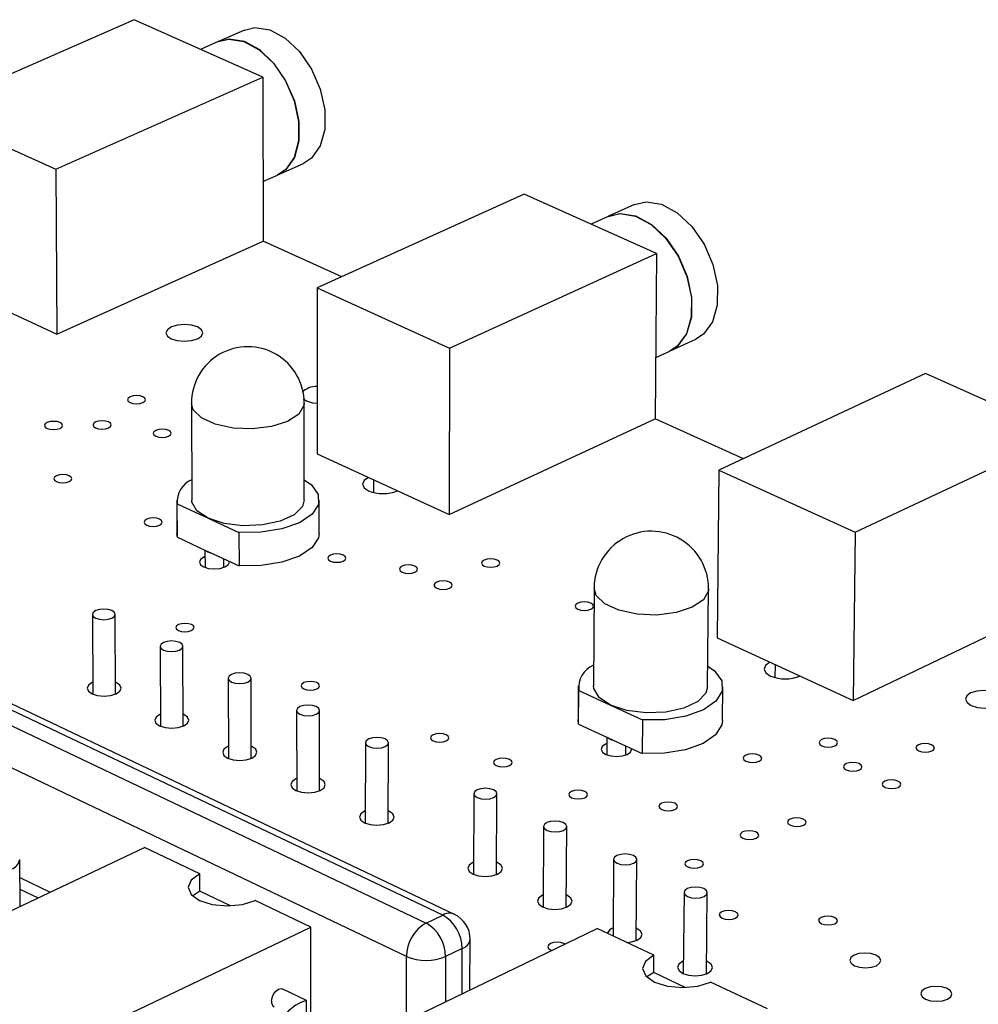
# Model space of a CAD drawing. Extents: x 0 to 211, y 0 to 143.
# Tile 7 of 12: x 133 to 153, y 122 to 143. Entities that reach past the tile are written whole.
import ezdxf

# ---------------------------------------------------------------- set-up
doc = ezdxf.new("R2010")
doc.units = 0
doc.layers.get('0').update_dxf_attribs({"linetype": 'CONTINUOUS'})

msp = doc.modelspace()

# ---------------------------------------------------------------- linework, layer by layer
at = {"color": 7, "linetype": 'CONTINUOUS'}
for p, q in [((135.211, 143.389), (130.808, 141.448)), ((137.95, 142.164), (135.211, 143.389)), ((137.558, 143.169), (137.008, 142.925)), ((137.002, 142.923), (136.626, 142.756)), ((133.547, 140.205), (137.95, 142.164)), ((137.95, 142.164), (137.956, 138.677)), ((130.808, 141.448), (133.547, 140.205)), ((133.547, 140.205), (133.57, 136.699)), ((138.27, 140.086), (138.819, 140.332)), ((137.954, 139.944), (138.264, 140.083)), ((143.509, 139.679), (139.105, 137.68)), ((146.329, 138.417), (143.509, 139.679)), ((145.856, 139.456), (145.306, 139.205)), ((145.3, 139.203), (144.94, 139.039)), ((133.57, 136.699), (137.956, 138.677)), ((139.63, 137.918), (137.955, 138.677)), ((141.926, 136.4), (146.329, 138.417)), ((146.329, 138.417), (146.301, 134.894)), ((130.841, 137.955), (133.57, 136.699)), ((139.105, 137.68), (139.106, 134.15)), ((139.105, 137.68), (141.926, 136.4)), ((146.616, 136.34), (147.165, 136.594)), ((141.926, 136.4), (141.915, 132.857)), ((146.312, 136.2), (146.61, 136.338)), ((152.053, 135.858), (147.651, 133.8)), ((154.958, 134.559), (152.053, 135.858)), ((136.433, 135.226), (136.44, 133.167)), ((138.81, 135.324), (138.883, 135.278)), ((138.833, 133.171), (138.832, 135.231)), ((141.915, 132.857), (146.301, 134.894)), ((148.175, 134.045), (146.301, 134.894)), ((150.557, 132.48), (154.958, 134.559)), ((139.106, 134.15), (141.915, 132.857)), ((147.651, 133.8), (147.617, 130.233)), ((147.651, 133.8), (150.557, 132.48)), ((140.31, 133.326), (140.311, 133.596)), ((140.816, 133.363), (140.816, 133.363)), ((136.121, 133.166), (136.123, 132.458)), ((136.131, 133.084), (136.786, 132.779)), ((136.134, 132.376), (136.131, 133.084)), ((139.152, 132.463), (139.152, 133.171)), ((136.786, 132.779), (137.443, 132.474)), ((136.134, 132.376), (136.123, 132.458)), ((137.443, 132.474), (137.445, 131.765)), ((150.557, 132.48), (150.511, 128.901)), ((136.134, 132.376), (136.733, 132.096)), ((136.719, 132.103), (136.721, 131.732)), ((136.733, 132.096), (136.844, 132.045)), ((136.844, 132.045), (137.445, 131.765)), ((137.119, 131.733), (137.119, 131.917)), ((144.999, 131.292), (144.985, 129.211)), ((147.415, 129.194), (147.434, 131.275)), ((150.511, 128.901), (154.895, 130.999)), ((134.325, 130.732), (134.335, 129.035)), ((134.818, 129.037), (134.81, 130.734)), ((141.778, 124.336), (129.353, 130.241)), ((142.028, 124.35), (129.605, 130.252)), ((147.617, 130.233), (150.511, 128.901)), ((128.999, 130.078), (141.424, 124.166)), ((135.766, 130.055), (135.773, 128.354)), ((136.258, 128.356), (136.252, 130.056)), ((148.853, 129.387), (148.856, 129.663)), ((141.009, 123.453), (128.592, 129.381)), ((137.215, 129.374), (137.219, 127.67)), ((137.705, 127.671), (137.702, 129.375)), ((149.376, 129.421), (149.376, 129.423)), ((144.661, 129.213), (144.657, 128.498)), ((144.671, 128.399), (144.675, 129.114)), ((144.675, 129.114), (145.35, 128.801)), ((147.732, 128.475), (147.739, 129.19)), ((138.67, 128.69), (138.672, 126.982)), ((139.159, 126.983), (139.159, 128.69)), ((145.35, 128.801), (146.027, 128.487)), ((144.671, 128.399), (144.657, 128.498)), ((146.027, 128.487), (146.021, 127.77)), ((144.671, 128.399), (145.288, 128.111)), ((145.273, 128.119), (145.27, 127.743)), ((145.288, 128.111), (145.402, 128.058)), ((145.402, 128.058), (146.021, 127.77)), ((140.134, 128.002), (140.132, 126.291)), ((140.621, 126.291), (140.623, 128.002)), ((145.675, 127.74), (145.676, 127.93)), ((142.442, 126.917), (142.436, 125.201)), ((142.926, 125.199), (142.933, 126.916)), ((143.925, 126.221), (143.915, 124.501)), ((144.407, 124.498), (144.417, 126.218)), ((129.859, 123.141), (135.436, 125.771)), ((136.61, 125.21), (135.436, 125.771)), ((132.786, 124.521), (132.778, 125.516)), ((145.415, 125.52), (145.404, 123.89)), ((145.896, 123.794), (145.909, 125.517)), ((136.611, 124.842), (136.61, 125.21)), ((132.783, 124.887), (133.168, 124.701)), ((136.611, 124.842), (136.46, 124.744)), ((137.262, 124.53), (136.611, 124.842)), ((146.913, 124.816), (146.898, 123.09)), ((147.392, 123.085), (147.408, 124.812)), ((138.973, 124.08), (137.789, 124.646)), ((141.424, 124.166), (141.778, 124.336)), ((132.464, 120.973), (138.973, 124.08)), ((136.414, 119.872), (145.068, 124.049)), ((138.974, 121.726), (138.973, 124.08)), ((146.27, 123.481), (145.068, 124.049)), ((142.359, 122.741), (142.362, 123.819)), ((142.193, 123.623), (141.839, 123.453)), ((144.073, 123.593), (144.1, 123.582)), ((146.267, 123.111), (146.27, 123.481)), ((146.267, 123.111), (146.123, 123.017)), ((146.94, 122.792), (146.267, 123.111)), ((148.688, 122.337), (147.476, 122.91)), ((138.878, 122.519), (138.375, 122.76)), ((138.88, 121.083), (138.88, 122.516))]:
    msp.add_line(p, q, dxfattribs=at)
at = {"color": 8, "linetype": 'CONTINUOUS'}
for p, q in [((132.781, 125.135), (133.428, 124.824)), ((141.007, 122.089), (141.009, 123.453)), ((141.839, 123.453), (141.836, 122.489)), ((142.19, 122.66), (142.193, 123.623))]:
    msp.add_line(p, q, dxfattribs=at)
at = {"color": 7, "linetype": 'CONTINUOUS'}
for points in [[(137.558, 143.169), (137.783, 143.222), (138.101, 143.173), (138.427, 142.997), (138.731, 142.71), (138.987, 142.337), (139.172, 141.911), (139.268, 141.471), (139.268, 141.056), (139.172, 140.704), (138.988, 140.444), (138.819, 140.332)], [(137.002, 142.923), (137.228, 142.976), (137.545, 142.927), (137.871, 142.75), (138.176, 142.463), (138.432, 142.089), (138.616, 141.663), (138.713, 141.223), (138.713, 140.808), (138.617, 140.455), (138.434, 140.195), (138.264, 140.083)], [(137.008, 142.925), (137.233, 142.979), (137.551, 142.929), (137.877, 142.753), (138.181, 142.465), (138.437, 142.091), (138.622, 141.666), (138.719, 141.225), (138.719, 140.81), (138.623, 140.457), (138.439, 140.198), (138.27, 140.086)], [(145.856, 139.456), (146.106, 139.515), (146.434, 139.463), (146.769, 139.282), (147.081, 138.989), (147.342, 138.61), (147.528, 138.178), (147.624, 137.733), (147.62, 137.314), (147.517, 136.959), (147.324, 136.698), (147.165, 136.594)], [(145.3, 139.203), (145.55, 139.262), (145.878, 139.209), (146.213, 139.028), (146.525, 138.735), (146.786, 138.355), (146.973, 137.923), (147.069, 137.478), (147.065, 137.058), (146.962, 136.703), (146.77, 136.442), (146.61, 136.338)], [(145.306, 139.205), (145.555, 139.264), (145.883, 139.212), (146.218, 139.031), (146.53, 138.737), (146.792, 138.358), (146.978, 137.926), (147.074, 137.48), (147.071, 137.061), (146.968, 136.705), (146.775, 136.444), (146.616, 136.34)], [(136.004, 136.598), (136.131, 136.559), (136.281, 136.546), (136.431, 136.559), (136.558, 136.598), (136.644, 136.656), (136.674, 136.724), (136.645, 136.792), (136.561, 136.85), (136.434, 136.889), (136.285, 136.902), (136.135, 136.889), (136.007, 136.85), (135.922, 136.792), (135.891, 136.724), (135.92, 136.656), (136.004, 136.598)], [(135.127, 135.241), (135.189, 135.222), (135.262, 135.216), (135.336, 135.222), (135.398, 135.241), (135.44, 135.27), (135.455, 135.303), (135.441, 135.337), (135.4, 135.365), (135.338, 135.384), (135.265, 135.391), (135.192, 135.384), (135.129, 135.365), (135.088, 135.337), (135.072, 135.303), (135.086, 135.27), (135.127, 135.241)], [(138.883, 135.278), (139.011, 135.239), (139.106, 135.227)], [(133.361, 134.691), (133.422, 134.672), (133.496, 134.666), (133.569, 134.672), (133.632, 134.691), (133.674, 134.72), (133.689, 134.754), (133.675, 134.787), (133.634, 134.816), (133.573, 134.835), (133.499, 134.842), (133.426, 134.835), (133.363, 134.816), (133.321, 134.787), (133.306, 134.754), (133.32, 134.72), (133.361, 134.691)], [(134.393, 134.704), (134.455, 134.685), (134.528, 134.678), (134.602, 134.685), (134.665, 134.704), (134.707, 134.733), (134.722, 134.767), (134.708, 134.8), (134.667, 134.829), (134.605, 134.848), (134.532, 134.854), (134.458, 134.848), (134.396, 134.829), (134.354, 134.8), (134.338, 134.767), (134.352, 134.733), (134.393, 134.704)], [(135.675, 134.525), (135.737, 134.506), (135.81, 134.499), (135.883, 134.506), (135.946, 134.525), (135.988, 134.553), (136.003, 134.587), (135.989, 134.621), (135.948, 134.649), (135.886, 134.668), (135.812, 134.675), (135.739, 134.668), (135.676, 134.649), (135.634, 134.621), (135.619, 134.587), (135.633, 134.553), (135.675, 134.525)], [(133.559, 133.559), (133.621, 133.54), (133.695, 133.533), (133.769, 133.54), (133.831, 133.559), (133.874, 133.588), (133.889, 133.622), (133.875, 133.656), (133.834, 133.684), (133.772, 133.704), (133.698, 133.71), (133.625, 133.704), (133.562, 133.684), (133.519, 133.656), (133.504, 133.622), (133.518, 133.588), (133.559, 133.559)], [(138.833, 133.6), (138.985, 133.491), (139.132, 133.286), (139.136, 133.07), (138.998, 132.863), (138.729, 132.685), (138.355, 132.553), (137.912, 132.481), (137.443, 132.474)], [(140.198, 133.648), (140.104, 133.582), (140.071, 133.505), (140.105, 133.428), (140.199, 133.363)], [(136.786, 132.779), (136.549, 132.937), (136.444, 133.122), (136.44, 133.167)], [(138.833, 133.171), (138.792, 133.028), (138.616, 132.853), (138.321, 132.717), (137.943, 132.636), (137.528, 132.619), (137.126, 132.669), (136.786, 132.779)], [(135.481, 132.633), (135.543, 132.614), (135.617, 132.607), (135.691, 132.614), (135.754, 132.633), (135.796, 132.662), (135.812, 132.696), (135.797, 132.731), (135.756, 132.76), (135.693, 132.779), (135.62, 132.786), (135.545, 132.779), (135.483, 132.76), (135.44, 132.731), (135.425, 132.696), (135.439, 132.662), (135.481, 132.633)], [(139.152, 132.463), (139.136, 132.361), (138.998, 132.154), (138.729, 131.976), (138.356, 131.844), (137.913, 131.772), (137.445, 131.765)], [(139.389, 131.868), (139.452, 131.848), (139.526, 131.842), (139.6, 131.848), (139.663, 131.868), (139.705, 131.897), (139.72, 131.932), (139.705, 131.966), (139.663, 131.995), (139.6, 132.015), (139.526, 132.021), (139.452, 132.015), (139.389, 131.995), (139.347, 131.966), (139.332, 131.932), (139.347, 131.897), (139.389, 131.868)], [(136.72, 131.963), (136.695, 131.952), (136.625, 131.904), (136.601, 131.848), (136.624, 131.791), (136.693, 131.743)], [(136.693, 131.743), (136.796, 131.711), (136.918, 131.7), (137.041, 131.711), (137.144, 131.743), (137.214, 131.791), (137.239, 131.848), (137.238, 131.861)], [(142.662, 131.763), (142.726, 131.744), (142.8, 131.737), (142.874, 131.744), (142.937, 131.763), (142.978, 131.792), (142.993, 131.827), (142.977, 131.861), (142.935, 131.89), (142.872, 131.91), (142.798, 131.917), (142.724, 131.91), (142.661, 131.89), (142.619, 131.861), (142.605, 131.827), (142.62, 131.792), (142.662, 131.763)], [(140.914, 131.632), (140.977, 131.613), (141.051, 131.606), (141.125, 131.613), (141.188, 131.632), (141.23, 131.661), (141.245, 131.696), (141.23, 131.73), (141.187, 131.759), (141.124, 131.779), (141.05, 131.786), (140.976, 131.779), (140.913, 131.759), (140.871, 131.73), (140.857, 131.696), (140.871, 131.661), (140.914, 131.632)], [(141.651, 131.291), (141.714, 131.271), (141.788, 131.264), (141.863, 131.271), (141.926, 131.291), (141.967, 131.32), (141.982, 131.355), (141.967, 131.389), (141.924, 131.418), (141.861, 131.438), (141.787, 131.445), (141.712, 131.438), (141.65, 131.418), (141.608, 131.389), (141.593, 131.355), (141.608, 131.32), (141.651, 131.291)], [(144.656, 130.843), (144.72, 130.823), (144.794, 130.816), (144.869, 130.823), (144.931, 130.843), (144.973, 130.872), (144.987, 130.907), (144.972, 130.942), (144.929, 130.971), (144.865, 130.991), (144.791, 130.998), (144.716, 130.991), (144.654, 130.971), (144.612, 130.942), (144.598, 130.907), (144.613, 130.872), (144.656, 130.843)], [(134.398, 130.813), (134.344, 130.776), (134.325, 130.733), (134.343, 130.69), (134.395, 130.653), (134.473, 130.629), (134.565, 130.62), (134.658, 130.629), (134.737, 130.653), (134.79, 130.69), (134.81, 130.733), (134.792, 130.776), (134.74, 130.813), (134.662, 130.837), (134.569, 130.846), (134.477, 130.837), (134.398, 130.813)], [(136.154, 130.388), (136.217, 130.368), (136.291, 130.361), (136.366, 130.368), (136.429, 130.388), (136.472, 130.417), (136.487, 130.452), (136.473, 130.487), (136.431, 130.516), (136.368, 130.536), (136.293, 130.543), (136.219, 130.536), (136.155, 130.516), (136.113, 130.487), (136.097, 130.452), (136.112, 130.417), (136.154, 130.388)], [(135.838, 130.136), (135.785, 130.099), (135.766, 130.056), (135.784, 130.012), (135.836, 129.975), (135.915, 129.951), (136.008, 129.942), (136.101, 129.951), (136.18, 129.975), (136.233, 130.012), (136.252, 130.056), (136.234, 130.099), (136.182, 130.136), (136.103, 130.16), (136.01, 130.169), (135.917, 130.16), (135.838, 130.136)], [(148.742, 129.715), (148.649, 129.648), (148.618, 129.568), (148.654, 129.489), (148.753, 129.422)], [(147.419, 129.635), (147.558, 129.534), (147.714, 129.323), (147.726, 129.1), (147.592, 128.887), (147.325, 128.704), (146.95, 128.568), (146.503, 128.493), (146.027, 128.487)], [(134.333, 129.288), (134.322, 129.283), (134.242, 129.228), (134.213, 129.163), (134.24, 129.098), (134.317, 129.043)], [(134.317, 129.043), (134.434, 129.006), (134.573, 128.993), (134.712, 129.006), (134.83, 129.043), (134.91, 129.098), (134.939, 129.163), (134.912, 129.228), (134.834, 129.283), (134.817, 129.291)], [(137.287, 129.455), (137.234, 129.418), (137.215, 129.375), (137.233, 129.331), (137.285, 129.294), (137.364, 129.269), (137.457, 129.26), (137.551, 129.269), (137.63, 129.294), (137.683, 129.331), (137.702, 129.375), (137.683, 129.418), (137.631, 129.455), (137.552, 129.48), (137.459, 129.489), (137.366, 129.48), (137.287, 129.455)], [(138.824, 129.151), (138.887, 129.131), (138.962, 129.124), (139.037, 129.131), (139.101, 129.151), (139.143, 129.181), (139.158, 129.216), (139.143, 129.251), (139.101, 129.281), (139.037, 129.301), (138.962, 129.308), (138.887, 129.301), (138.824, 129.281), (138.781, 129.251), (138.766, 129.216), (138.781, 129.181), (138.824, 129.151)], [(145.35, 128.801), (145.104, 128.963), (144.991, 129.154), (144.985, 129.211)], [(147.415, 129.194), (147.378, 129.057), (147.204, 128.877), (146.91, 128.737), (146.529, 128.653), (146.108, 128.636), (145.699, 128.687), (145.35, 128.801)], [(153.025, 128.794), (153.158, 128.753), (153.313, 128.738), (153.467, 128.753), (153.596, 128.794), (153.68, 128.855), (153.707, 128.928), (153.672, 129), (153.582, 129.061), (153.449, 129.102), (153.294, 129.117), (153.14, 129.102), (153.011, 129.061), (152.927, 129), (152.9, 128.928), (152.934, 128.855), (153.025, 128.794)], [(138.742, 128.771), (138.689, 128.734), (138.67, 128.69), (138.689, 128.646), (138.742, 128.609), (138.821, 128.584), (138.914, 128.575), (139.008, 128.584), (139.087, 128.609), (139.14, 128.646), (139.159, 128.69), (139.14, 128.734), (139.087, 128.771), (139.008, 128.796), (138.915, 128.805), (138.821, 128.796), (138.742, 128.771)], [(135.772, 128.609), (135.759, 128.603), (135.68, 128.548), (135.651, 128.483), (135.678, 128.417), (135.756, 128.362)], [(135.756, 128.362), (135.874, 128.325), (136.013, 128.312), (136.152, 128.325), (136.271, 128.362), (136.35, 128.417), (136.379, 128.483), (136.352, 128.548), (136.273, 128.603), (136.257, 128.611)], [(147.732, 128.475), (147.719, 128.384), (147.585, 128.171), (147.318, 127.987), (146.943, 127.852), (146.497, 127.777), (146.021, 127.77)], [(140.205, 128.083), (140.152, 128.046), (140.134, 128.002), (140.153, 127.958), (140.206, 127.92), (140.285, 127.895), (140.379, 127.887), (140.473, 127.895), (140.552, 127.92), (140.605, 127.958), (140.623, 128.002), (140.604, 128.046), (140.551, 128.083), (140.472, 128.108), (140.378, 128.117), (140.284, 128.108), (140.205, 128.083)], [(141.575, 128.041), (141.638, 128.021), (141.714, 128.014), (141.789, 128.021), (141.853, 128.041), (141.895, 128.071), (141.91, 128.106), (141.894, 128.142), (141.851, 128.172), (141.787, 128.192), (141.712, 128.199), (141.637, 128.192), (141.573, 128.172), (141.531, 128.142), (141.516, 128.106), (141.532, 128.071), (141.575, 128.041)], [(149.846, 127.938), (149.91, 127.918), (149.986, 127.911), (150.061, 127.918), (150.124, 127.938), (150.166, 127.968), (150.179, 128.004), (150.163, 128.039), (150.119, 128.069), (150.054, 128.089), (149.979, 128.096), (149.904, 128.089), (149.841, 128.069), (149.799, 128.039), (149.786, 128.004), (149.802, 127.968), (149.846, 127.938)], [(137.218, 127.926), (137.205, 127.92), (137.125, 127.864), (137.097, 127.799), (137.124, 127.733), (137.203, 127.677)], [(137.203, 127.677), (137.321, 127.64), (137.46, 127.627), (137.6, 127.64), (137.718, 127.677), (137.798, 127.733), (137.826, 127.799), (137.799, 127.864), (137.72, 127.92), (137.704, 127.927)], [(145.272, 127.981), (145.242, 127.969), (145.173, 127.919), (145.149, 127.861), (145.175, 127.802), (145.247, 127.753)], [(145.247, 127.753), (145.353, 127.72), (145.477, 127.708), (145.601, 127.72), (145.705, 127.753), (145.774, 127.802), (145.797, 127.861), (145.796, 127.875)], [(151.907, 127.829), (151.972, 127.809), (152.048, 127.802), (152.123, 127.809), (152.186, 127.829), (152.227, 127.859), (152.24, 127.895), (152.224, 127.93), (152.18, 127.96), (152.115, 127.98), (152.039, 127.987), (151.964, 127.98), (151.901, 127.96), (151.86, 127.93), (151.847, 127.895), (151.863, 127.859), (151.907, 127.829)], [(142.919, 127.517), (142.983, 127.497), (143.058, 127.49), (143.134, 127.497), (143.197, 127.517), (143.24, 127.547), (143.254, 127.583), (143.239, 127.618), (143.196, 127.649), (143.131, 127.669), (143.056, 127.676), (142.981, 127.669), (142.917, 127.649), (142.875, 127.618), (142.86, 127.583), (142.876, 127.547), (142.919, 127.517)], [(148.231, 127.607), (148.296, 127.587), (148.371, 127.58), (148.447, 127.587), (148.51, 127.607), (148.551, 127.637), (148.565, 127.673), (148.549, 127.708), (148.505, 127.738), (148.441, 127.759), (148.365, 127.766), (148.29, 127.759), (148.227, 127.738), (148.185, 127.708), (148.171, 127.673), (148.188, 127.637), (148.231, 127.607)], [(150.365, 127.427), (150.43, 127.406), (150.506, 127.399), (150.581, 127.406), (150.644, 127.427), (150.686, 127.457), (150.699, 127.492), (150.683, 127.528), (150.639, 127.558), (150.574, 127.578), (150.498, 127.585), (150.423, 127.578), (150.36, 127.558), (150.318, 127.528), (150.305, 127.492), (150.321, 127.457), (150.365, 127.427)], [(138.672, 127.24), (138.657, 127.233), (138.578, 127.177), (138.55, 127.111), (138.577, 127.045), (138.657, 126.989)], [(138.657, 126.989), (138.775, 126.952), (138.915, 126.939), (139.055, 126.952), (139.174, 126.989), (139.253, 127.045), (139.281, 127.111), (139.253, 127.177), (139.174, 127.233), (139.159, 127.24)], [(151.19, 127.053), (151.255, 127.033), (151.331, 127.026), (151.406, 127.033), (151.47, 127.053), (151.511, 127.084), (151.524, 127.119), (151.508, 127.155), (151.464, 127.185), (151.399, 127.205), (151.323, 127.212), (151.248, 127.205), (151.185, 127.185), (151.143, 127.155), (151.13, 127.119), (151.146, 127.084), (151.19, 127.053)], [(142.862, 126.835), (142.915, 126.872), (142.933, 126.917), (142.914, 126.961), (142.86, 126.999), (142.78, 127.024), (142.686, 127.033), (142.592, 127.024), (142.513, 126.999), (142.46, 126.961), (142.442, 126.917), (142.461, 126.872), (142.515, 126.835), (142.595, 126.809), (142.689, 126.8), (142.783, 126.809), (142.862, 126.835)], [(144.522, 126.832), (144.586, 126.812), (144.662, 126.805), (144.738, 126.812), (144.801, 126.832), (144.844, 126.863), (144.858, 126.898), (144.842, 126.934), (144.799, 126.964), (144.734, 126.985), (144.659, 126.992), (144.583, 126.985), (144.519, 126.964), (144.477, 126.934), (144.463, 126.898), (144.479, 126.863), (144.522, 126.832)], [(146.439, 126.58), (146.504, 126.56), (146.58, 126.553), (146.655, 126.56), (146.719, 126.58), (146.761, 126.611), (146.775, 126.646), (146.759, 126.682), (146.715, 126.713), (146.65, 126.733), (146.575, 126.74), (146.499, 126.733), (146.436, 126.713), (146.393, 126.682), (146.379, 126.646), (146.395, 126.611), (146.439, 126.58)], [(140.132, 126.55), (140.117, 126.543), (140.038, 126.487), (140.01, 126.421), (140.038, 126.354), (140.118, 126.298)], [(140.118, 126.298), (140.237, 126.26), (140.377, 126.247), (140.517, 126.26), (140.636, 126.298), (140.715, 126.354), (140.743, 126.421), (140.715, 126.487), (140.635, 126.543), (140.621, 126.549)], [(149.175, 126.245), (149.24, 126.224), (149.316, 126.217), (149.391, 126.224), (149.455, 126.245), (149.497, 126.275), (149.51, 126.311), (149.494, 126.347), (149.45, 126.377), (149.385, 126.398), (149.309, 126.405), (149.234, 126.398), (149.17, 126.377), (149.128, 126.347), (149.115, 126.311), (149.131, 126.275), (149.175, 126.245)], [(144.347, 126.137), (144.399, 126.175), (144.417, 126.219), (144.398, 126.264), (144.343, 126.302), (144.263, 126.327), (144.169, 126.336), (144.075, 126.327), (143.995, 126.302), (143.943, 126.264), (143.925, 126.219), (143.944, 126.175), (143.998, 126.137), (144.078, 126.112), (144.173, 126.103), (144.267, 126.112), (144.347, 126.137)], [(148.165, 125.97), (148.23, 125.95), (148.306, 125.942), (148.381, 125.95), (148.445, 125.97), (148.487, 126), (148.501, 126.036), (148.485, 126.072), (148.441, 126.103), (148.376, 126.123), (148.3, 126.13), (148.224, 126.123), (148.16, 126.103), (148.118, 126.072), (148.105, 126.036), (148.121, 126), (148.165, 125.97)], [(145.838, 125.436), (145.891, 125.474), (145.909, 125.519), (145.889, 125.564), (145.835, 125.602), (145.754, 125.627), (145.659, 125.636), (145.565, 125.627), (145.485, 125.602), (145.433, 125.564), (145.415, 125.519), (145.435, 125.474), (145.489, 125.436), (145.57, 125.41), (145.665, 125.401), (145.759, 125.41), (145.838, 125.436)], [(146.991, 125.358), (147.056, 125.337), (147.132, 125.33), (147.208, 125.337), (147.272, 125.358), (147.314, 125.388), (147.328, 125.424), (147.312, 125.461), (147.268, 125.491), (147.203, 125.512), (147.126, 125.519), (147.051, 125.512), (146.987, 125.491), (146.945, 125.461), (146.931, 125.424), (146.947, 125.388), (146.991, 125.358)], [(142.437, 125.462), (142.42, 125.455), (142.341, 125.398), (142.314, 125.331), (142.342, 125.264), (142.423, 125.207)], [(142.423, 125.207), (142.543, 125.169), (142.684, 125.156), (142.824, 125.169), (142.943, 125.207), (143.022, 125.264), (143.049, 125.331), (143.02, 125.398), (142.94, 125.455), (142.927, 125.46)], [(136.61, 125.21), (136.428, 125.081), (136.362, 124.928), (136.424, 124.776), (136.604, 124.646), (136.875, 124.559), (137.196, 124.529), (137.517, 124.559), (137.789, 124.646)], [(147.338, 124.731), (147.391, 124.769), (147.408, 124.814), (147.388, 124.859), (147.333, 124.898), (147.252, 124.923), (147.157, 124.932), (147.063, 124.923), (146.983, 124.898), (146.931, 124.859), (146.913, 124.814), (146.933, 124.769), (146.988, 124.731), (147.069, 124.705), (147.164, 124.696), (147.259, 124.705), (147.338, 124.731)], [(143.917, 124.763), (143.899, 124.755), (143.82, 124.698), (143.793, 124.631), (143.822, 124.564), (143.903, 124.507)], [(143.903, 124.507), (144.024, 124.468), (144.165, 124.455), (144.306, 124.468), (144.425, 124.507), (144.504, 124.564), (144.531, 124.631), (144.501, 124.698), (144.42, 124.755), (144.409, 124.761)], [(147.725, 124.27), (147.79, 124.249), (147.866, 124.242), (147.943, 124.249), (148.007, 124.27), (148.049, 124.301), (148.063, 124.337), (148.047, 124.374), (148.002, 124.404), (147.937, 124.425), (147.861, 124.432), (147.784, 124.425), (147.72, 124.404), (147.678, 124.374), (147.664, 124.337), (147.68, 124.301), (147.725, 124.27)], [(149.837, 124.151), (149.903, 124.131), (149.979, 124.124), (150.055, 124.131), (150.119, 124.151), (150.161, 124.182), (150.175, 124.219), (150.158, 124.255), (150.114, 124.286), (150.048, 124.307), (149.972, 124.314), (149.896, 124.307), (149.832, 124.286), (149.79, 124.255), (149.776, 124.219), (149.793, 124.182), (149.837, 124.151)], [(145.697, 123.752), (145.796, 123.764), (145.915, 123.802), (145.994, 123.86), (146.02, 123.927), (145.99, 123.995), (145.909, 124.052), (145.898, 124.057)], [(144.376, 123.715), (144.353, 123.728), (144.288, 123.749), (144.211, 123.756), (144.135, 123.749), (144.07, 123.728), (144.028, 123.697), (144.013, 123.66), (144.029, 123.624), (144.073, 123.593)], [(146.27, 123.481), (146.091, 123.35), (146.03, 123.196), (146.098, 123.041), (146.284, 122.91), (146.56, 122.822), (146.884, 122.791), (147.205, 122.822), (147.476, 122.91)], [(151.005, 123.257), (151.074, 123.308), (151.097, 123.369), (151.069, 123.429), (150.996, 123.48), (150.887, 123.514), (150.761, 123.526), (150.635, 123.514), (150.53, 123.48), (150.461, 123.429), (150.438, 123.369), (150.466, 123.308), (150.539, 123.257), (150.647, 123.223), (150.774, 123.211), (150.9, 123.223), (151.005, 123.257)], [(150.539, 123.257), (150.647, 123.223), (150.774, 123.211), (150.9, 123.223), (151.005, 123.257), (151.074, 123.308), (151.097, 123.369), (151.069, 123.429), (150.996, 123.48), (150.887, 123.514), (150.761, 123.526), (150.635, 123.514), (150.53, 123.48), (150.461, 123.429), (150.438, 123.369), (150.466, 123.308), (150.539, 123.257)], [(146.9, 123.354), (146.881, 123.346), (146.802, 123.288), (146.776, 123.22), (146.806, 123.152), (146.888, 123.094)], [(146.888, 123.094), (147.009, 123.056), (147.151, 123.042), (147.293, 123.056), (147.412, 123.094), (147.491, 123.152), (147.517, 123.22), (147.487, 123.288), (147.405, 123.346), (147.395, 123.35)], [(152.519, 122.546), (152.588, 122.598), (152.61, 122.659), (152.582, 122.719), (152.508, 122.771), (152.399, 122.805), (152.272, 122.817), (152.147, 122.805), (152.041, 122.771), (151.972, 122.719), (151.95, 122.659), (151.977, 122.598), (152.051, 122.546), (152.16, 122.512), (152.287, 122.5), (152.413, 122.512), (152.519, 122.546)], [(152.051, 122.546), (152.16, 122.512), (152.287, 122.5), (152.413, 122.512), (152.519, 122.546), (152.588, 122.598), (152.61, 122.659), (152.582, 122.719), (152.508, 122.771), (152.399, 122.805), (152.272, 122.817), (152.147, 122.805), (152.041, 122.771), (151.972, 122.719), (151.95, 122.659), (151.977, 122.598), (152.051, 122.546)], [(138.136, 122.5), (138.147, 122.576), (138.179, 122.651), (138.227, 122.714), (138.284, 122.755), (138.341, 122.769), (138.375, 122.76)]]:
    msp.add_lwpolyline(points, dxfattribs=at)
at = {"color": 8, "linetype": 'CONTINUOUS'}
for points in [[(138.832, 135.231), (138.827, 135.182), (138.719, 134.998), (138.479, 134.841), (138.137, 134.731), (137.734, 134.681), (137.318, 134.698), (136.94, 134.779), (136.647, 134.914), (136.472, 135.088), (136.433, 135.226)], [(147.434, 131.275), (147.431, 131.236), (147.327, 131.046), (147.089, 130.884), (146.745, 130.771), (146.337, 130.72), (145.915, 130.737), (145.529, 130.82), (145.226, 130.96), (145.043, 131.138), (144.999, 131.292)]]:
    msp.add_lwpolyline(points, dxfattribs=at)
at = {"color": 7, "linetype": 'CONTINUOUS'}
for centre, radius, start, end in [((137.632, 135.231), 1.199, 359.9723, 180.2297), ((139.084, 135.168), 0.416, 86.9619, 135.8994), ((136.642, 133.126), 0.513, 113.4406, 184.6985), ((140.508, 134.122), 0.819, 247.8637, 292.1317), ((146.216, 131.286), 1.218, 359.4728, 179.6909), ((136.867, 132.239), 0.195, 226.8796, 263.1661), ((145.189, 129.176), 0.518, 112.8409, 186.8586), ((149.066, 130.18), 0.82, 247.5453, 292.4498), ((145.427, 128.261), 0.204, 227.1599, 262.8857), ((141.363, 123.617), 0.83, 0.3761, 59.9935), ((141.776, 123.821), 0.586, 359.7953, 64.5861), ((141.846, 123.444), 0.837, 120.3162, 179.3884), ((141.008, 123.447), 0.831, 0.4, 59.9624), ((145.469, 123.869), 0.203, 108.5123, 156.9998), ((141.424, 124.433), 1.065, 247.0635, 292.9365), ((138.253, 122.484), 0.118, 172.2722, 239.8814), ((139.144, 121.622), 0.933, 106.4601, 137.1655)]:
    msp.add_arc(centre, radius, start, end, dxfattribs=at)
at = {"color": 8, "linetype": 'CONTINUOUS'}
for centre, radius, start, end in [((132.535, 125.552), 0.246, 286.0003, 351.4804), ((141.917, 124.091), 0.282, 66.9695, 119.6067), ((142.117, 123.859), 0.248, 287.7179, 350.6488)]:
    msp.add_arc(centre, radius, start, end, dxfattribs=at)

doc.saveas('drawing.dxf')
